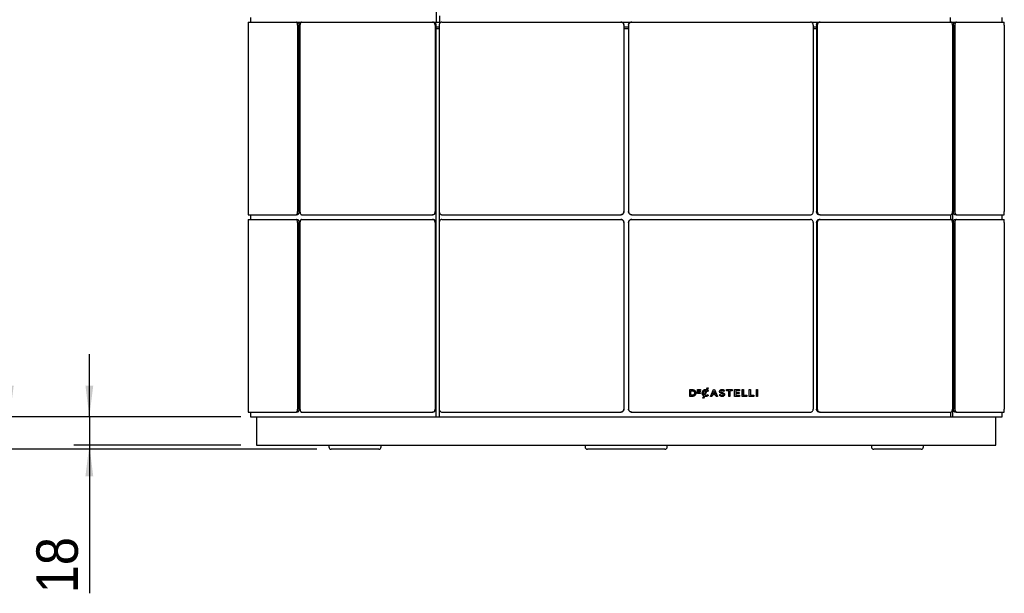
# Model space of a CAD drawing. Header units: millimetres. Extents: x 28 to 4128, y 24 to 2894.
# Tile 3 of 32: x 398 to 1027, y 1112 to 1478. Entities that reach past the tile are written whole.
import ezdxf

# ---------------------------------------------------------------- set-up
doc = ezdxf.new("R2010")
doc.units = ezdxf.units.MM
doc.header["$LTSCALE"] = 10
doc.linetypes.add('SLD-Solido', pattern=[0])
doc.layers.add('QUOTE', color=1, linetype='SLD-Solido')
doc.styles.add('SLDTEXTSTYLE0', font='Gothic.ttf', dxfattribs={"width": 0.913})
doc.dimstyles.new('SLDDIMSTYLE0', dxfattribs={"dimtxt": 26.458333, "dimasz": 20, "dimexe": 0, "dimexo": 0.0625, "dimgap": 6.614583, "dimtad": 1, "dimdec": 1, "dimrnd": 1e-09, "dimzin": 12, "dimdsep": 46, "dimtxsty": 'SLDTEXTSTYLE0', "dimsah": 1, "dimcen": 0.09, "dimadec": 0, "dimazin": 3, "dimtfac": 1, "dimtdec": 1, "dimtmove": 0, "dimatfit": 0, "dimfxl": 0, "dimfrac": 2, "dimtolj": 1, "dimtzin": 12, "dimarcsym": 0})
doc.dimstyles.new('SLDDIMSTYLE1', dxfattribs={"dimtxt": 26.458333, "dimasz": 20, "dimexe": 0, "dimexo": 0.0625, "dimgap": 6.614583, "dimtad": 1, "dimdec": 1, "dimrnd": 1e-09, "dimzin": 12, "dimdsep": 46, "dimtxsty": 'SLDTEXTSTYLE0', "dimsah": 1, "dimcen": 0.09, "dimadec": 0, "dimazin": 3, "dimtfac": 1, "dimtdec": 1, "dimtofl": 0, "dimtmove": 0, "dimatfit": 3, "dimfxl": 0, "dimfrac": 2, "dimtolj": 1, "dimtzin": 12, "dimarcsym": 0})

# ---------------------------------------------------------------- blocks, each defined once
blk = doc.blocks.new('_D')
at = {"layer": 'QUOTE'}
for p, q in [((442.34, 1224.78), (442.34, 1264.78)), ((539.18, 1224.78), (432.34, 1224.78)), ((442.34, 1224.78), (442.34, 1206.78)), ((539.18, 1206.78), (432.34, 1206.78)), ((442.34, 1206.78), (442.34, 1112.07))]:
    blk.add_line(p, q, dxfattribs=at)
for points in [[(442.34, 1224.78), (444.84, 1244.78), (439.84, 1244.78)], [(442.34, 1206.78), (439.84, 1186.78), (444.84, 1186.78)]]:
    blk.add_solid(points, dxfattribs=at)
at = {"layer": 'QUOTE', "insert": (408.54, 1112.07), "char_height": 26.458, "attachment_point": 1, "rotation": 90, "style": 'SLDTEXTSTYLE0'}
blk.add_mtext('18', dxfattribs=at)
blk = doc.blocks.new('_D_1')
at = {"layer": 'QUOTE'}
for p, q in [((533.74, 2738.28), (276.38, 2738.28)), ((286.38, 2738.28), (286.38, 1204.08)), ((587.59, 1204.08), (276.38, 1204.08))]:
    blk.add_line(p, q, dxfattribs=at)
for points in [[(286.38, 2738.28), (283.88, 2718.28), (288.88, 2718.28)], [(286.38, 1204.08), (288.88, 1224.08), (283.88, 1224.08)]]:
    blk.add_solid(points, dxfattribs=at)
at = {"layer": 'QUOTE', "insert": (252.58, 1970.93), "char_height": 26.458, "attachment_point": 1, "rotation": 90, "style": 'SLDTEXTSTYLE0'}
blk.add_mtext('1534,2', dxfattribs=at)
blk = doc.blocks.new('_D_2')
at = {"layer": 'QUOTE'}
for p, q in [((533.74, 2738.28), (381.53, 2738.28)), ((391.53, 1224.78), (391.53, 2738.28)), ((539.18, 1224.78), (381.53, 1224.78))]:
    blk.add_line(p, q, dxfattribs=at)
for points in [[(391.53, 2738.28), (389.03, 2718.28), (394.03, 2718.28)], [(391.53, 1224.78), (394.03, 1244.78), (389.03, 1244.78)]]:
    blk.add_solid(points, dxfattribs=at)
at = {"layer": 'QUOTE', "insert": (357.73, 1927.79), "char_height": 26.458, "attachment_point": 1, "rotation": 90, "style": 'SLDTEXTSTYLE0'}
blk.add_mtext('1513,5', dxfattribs=at)

msp = doc.modelspace()

# ---------------------------------------------------------------- linework, layer by layer
for p, q in [((663.9, 1724.78), (663.9, 1476.78)), ((545.18, 1479.92), (545.18, 1476.92)), ((666.04, 1480.92), (666.04, 1476.78)), ((992.1, 1479.92), (992.1, 1476.92)), ((1025.18, 1476.92), (1025.18, 1479.92)), ((543.75, 1474.92), (543.75, 1355.85)), ((543.77, 1476.92), (574.36, 1476.92)), ((574.36, 1476.92), (575.23, 1476.92)), ((575.34, 1474.92), (575.34, 1355.85)), ((575.42, 1476.78), (577.37, 1476.78)), ((576.21, 1474.92), (576.21, 1355.85)), ((576.21, 1473.78), (576.85, 1473.78)), ((576.85, 1474.92), (576.85, 1355.85)), ((577.87, 1476.92), (661.44, 1476.92)), ((661.44, 1476.92), (661.95, 1476.92)), ((662.54, 1476.78), (663.9, 1476.78)), ((663.16, 1474.92), (663.16, 1355.85)), ((663.67, 1474.92), (663.67, 1355.85)), ((663.67, 1473.78), (665.77, 1473.78)), ((663.67, 1472.78), (665.64, 1472.78)), ((663.9, 1476.78), (666.04, 1476.78)), ((665.64, 1472.78), (665.64, 1224.78)), ((665.77, 1474.92), (665.77, 1355.85)), ((666.04, 1476.78), (666.88, 1476.78)), ((667.51, 1476.92), (781.68, 1476.92)), ((781.68, 1476.92), (781.68, 1476.92)), ((782.38, 1476.78), (788.03, 1476.78)), ((783.68, 1474.92), (783.68, 1355.85)), ((783.68, 1474.92), (783.68, 1355.85)), ((783.68, 1473.78), (786.68, 1473.78)), ((783.68, 1472.78), (786.68, 1472.78)), ((786.68, 1474.92), (786.68, 1355.85)), ((786.69, 1474.92), (786.69, 1355.85)), ((788.68, 1476.92), (788.69, 1476.92)), ((788.69, 1476.92), (902.85, 1476.92)), ((903.5, 1476.78), (907.91, 1476.78)), ((904.6, 1474.92), (904.6, 1355.85)), ((904.6, 1473.78), (906.7, 1473.78)), ((904.6, 1472.78), (906.7, 1472.78)), ((906.7, 1474.92), (906.7, 1355.85)), ((907.2, 1474.92), (907.2, 1355.85)), ((908.42, 1476.92), (908.93, 1476.92)), ((908.93, 1476.92), (992.5, 1476.92)), ((992.88, 1476.78), (994.95, 1476.78)), ((993.47, 1473.78), (994.16, 1473.78)), ((993.52, 1474.92), (993.52, 1355.85)), ((994.16, 1474.92), (994.16, 1355.85)), ((995.02, 1474.92), (995.02, 1355.85)), ((995.14, 1476.92), (996.01, 1476.92)), ((996.01, 1476.92), (1026.6, 1476.92)), ((1026.62, 1474.92), (1026.62, 1355.85)), ((543.77, 1353.85), (574.36, 1353.85)), ((545.18, 1353.85), (545.18, 1350.85)), ((575.23, 1353.85), (574.36, 1353.85)), ((577.87, 1353.85), (661.44, 1353.85)), ((661.95, 1353.85), (661.44, 1353.85)), ((663.51, 1355.07), (663.51, 1349.61)), ((667.51, 1353.85), (781.68, 1353.85)), ((781.68, 1353.85), (781.68, 1353.85)), ((788.69, 1353.85), (788.68, 1353.85)), ((788.69, 1353.85), (902.85, 1353.85)), ((908.93, 1353.85), (908.42, 1353.85)), ((908.93, 1353.85), (992.5, 1353.85)), ((992.24, 1353.85), (992.24, 1350.85)), ((993.47, 1355.31), (993.47, 1349.4)), ((996.01, 1353.85), (995.14, 1353.85)), ((996.01, 1353.85), (1026.6, 1353.85)), ((1025.18, 1350.85), (1025.18, 1353.85)), ((543.75, 1348.85), (543.75, 1229.78)), ((543.77, 1350.85), (574.36, 1350.85)), ((574.36, 1350.85), (575.23, 1350.85)), ((575.34, 1348.85), (575.34, 1229.78)), ((576.21, 1348.85), (576.21, 1229.78)), ((576.85, 1348.85), (576.85, 1229.78)), ((577.87, 1350.85), (661.44, 1350.85)), ((661.44, 1350.85), (661.95, 1350.85)), ((663.16, 1348.85), (663.16, 1229.78)), ((663.67, 1348.85), (663.67, 1229.78)), ((665.77, 1348.85), (665.77, 1229.78)), ((667.51, 1350.85), (781.68, 1350.85)), ((781.68, 1350.85), (781.68, 1350.85)), ((783.68, 1348.85), (783.68, 1229.78)), ((783.68, 1348.85), (783.68, 1229.78)), ((786.68, 1348.85), (786.68, 1229.78)), ((786.69, 1348.85), (786.69, 1229.78)), ((788.68, 1350.85), (788.69, 1350.85)), ((788.69, 1350.85), (902.85, 1350.85)), ((904.6, 1348.85), (904.6, 1229.78)), ((906.7, 1348.85), (906.7, 1229.78)), ((907.2, 1348.85), (907.2, 1229.78)), ((908.42, 1350.85), (908.93, 1350.85)), ((908.93, 1350.85), (992.5, 1350.85)), ((993.52, 1348.85), (993.52, 1229.78)), ((994.16, 1348.85), (994.16, 1229.78)), ((995.02, 1348.85), (995.02, 1229.78)), ((995.14, 1350.85), (996.01, 1350.85)), ((996.01, 1350.85), (1026.6, 1350.85)), ((1026.62, 1348.85), (1026.62, 1229.78)), ((825.71, 1242.18), (827.33, 1242.18)), ((825.74, 1242.18), (827.36, 1242.18)), ((825.74, 1237.79), (825.74, 1242.18)), ((826.5, 1238.53), (826.5, 1241.44)), ((826.5, 1241.44), (826.54, 1241.44)), ((826.54, 1238.53), (826.54, 1241.44)), ((826.54, 1241.44), (827.36, 1241.44)), ((827.33, 1242.18), (827.36, 1242.18)), ((828.83, 1239.98), (828.83, 1239.97)), ((829.62, 1240), (829.62, 1239.98)), ((829.62, 1240), (829.66, 1240)), ((829.62, 1239.98), (829.66, 1239.98)), ((829.66, 1240), (829.66, 1239.98)), ((830.67, 1242.15), (832.48, 1242.15)), ((830.71, 1242.15), (832.52, 1242.15)), ((830.71, 1239.71), (830.71, 1242.15)), ((832.53, 1239.71), (830.71, 1239.71)), ((831.2, 1241.67), (831.2, 1241.18)), ((831.2, 1241.67), (831.24, 1241.67)), ((831.2, 1241.18), (831.24, 1241.18)), ((831.2, 1240.7), (831.2, 1240.19)), ((831.2, 1240.7), (831.24, 1240.7)), ((831.2, 1240.19), (832.49, 1240.19)), ((831.2, 1240.19), (831.24, 1240.19)), ((831.24, 1241.67), (831.24, 1241.18)), ((832.52, 1241.67), (831.24, 1241.67)), ((831.24, 1241.18), (832.36, 1241.18)), ((831.24, 1240.7), (831.24, 1240.19)), ((832.36, 1240.7), (831.24, 1240.7)), ((831.24, 1240.19), (832.53, 1240.19)), ((832.32, 1241.18), (832.32, 1240.7)), ((832.36, 1241.18), (832.36, 1240.7)), ((832.48, 1242.15), (832.52, 1242.15)), ((832.48, 1242.15), (832.48, 1241.67)), ((832.49, 1240.19), (832.49, 1239.71)), ((832.49, 1240.19), (832.53, 1240.19)), ((832.52, 1242.15), (832.52, 1241.67)), ((832.53, 1240.19), (832.53, 1239.71)), ((833.74, 1239.97), (833.74, 1239.98)), ((834.52, 1239.98), (834.52, 1240)), ((834.52, 1240), (834.56, 1240)), ((834.52, 1239.98), (834.56, 1239.98)), ((834.56, 1239.98), (834.56, 1240)), ((834.94, 1238.87), (834.98, 1238.87)), ((836.15, 1241.49), (834.98, 1238.87)), ((836.62, 1241.32), (835.4, 1238.56)), ((836.67, 1241.32), (835.44, 1238.56)), ((835.94, 1241.51), (835.9, 1241.51)), ((835.92, 1242.21), (836.42, 1242.21)), ((836.11, 1241.49), (836.15, 1241.49)), ((836.42, 1242.21), (836.47, 1242.21)), ((836.47, 1242.21), (836.98, 1243.37)), ((836.62, 1241.32), (836.67, 1241.32)), ((837.12, 1240.97), (836.67, 1241.32)), ((837.53, 1243.37), (836.94, 1242.04)), ((836.94, 1242.04), (837.59, 1241.57)), ((836.94, 1242.04), (836.99, 1242.04)), ((836.98, 1243.37), (837.58, 1243.37)), ((837.58, 1243.37), (836.99, 1242.04)), ((836.99, 1242.04), (837.63, 1241.57)), ((837.6, 1241.56), (837.1, 1240.96)), ((837.14, 1240.96), (837.12, 1240.97)), ((837.13, 1239.03), (837.63, 1238.5)), ((837.65, 1241.56), (837.14, 1240.96)), ((837.15, 1239.02), (837.17, 1239.03)), ((837.17, 1239.03), (837.68, 1238.5)), ((837.59, 1241.57), (837.6, 1241.56)), ((837.6, 1241.56), (837.65, 1241.56)), ((837.63, 1241.57), (837.65, 1241.56)), ((838.94, 1237.78), (840.83, 1242.21)), ((840.14, 1238.84), (839.71, 1237.78)), ((840.19, 1238.84), (839.75, 1237.78)), ((840.14, 1238.84), (840.19, 1238.84)), ((842.16, 1238.84), (840.19, 1238.84)), ((840.43, 1239.56), (841.13, 1241.22)), ((841.83, 1239.56), (840.43, 1239.56)), ((840.43, 1239.56), (840.48, 1239.56)), ((840.48, 1239.56), (841.17, 1241.22)), ((841.87, 1239.56), (840.48, 1239.56)), ((840.83, 1242.21), (841.54, 1242.21)), ((841.13, 1241.22), (841.17, 1241.22)), ((841.17, 1241.22), (841.87, 1239.56)), ((841.5, 1242.21), (841.5, 1242.2)), ((841.5, 1242.2), (843.37, 1237.78)), ((841.54, 1242.21), (841.55, 1242.2)), ((841.55, 1242.2), (843.42, 1237.78)), ((841.83, 1239.56), (841.87, 1239.56)), ((842.59, 1237.78), (842.16, 1238.84)), ((844.64, 1238.44), (845.11, 1239.02)), ((844.82, 1240.95), (844.82, 1240.96)), ((845.06, 1239.02), (845.08, 1239)), ((845.08, 1239), (845.13, 1239)), ((845.11, 1239.02), (845.13, 1239)), ((845.55, 1241.03), (845.55, 1241.01)), ((845.55, 1241.03), (845.6, 1241.03)), ((845.55, 1241.01), (845.6, 1241.01)), ((845.6, 1241.03), (845.6, 1241.01)), ((846.31, 1241.52), (846.26, 1241.52)), ((847.17, 1238.97), (847.17, 1238.98)), ((847.78, 1241.68), (847.36, 1241.06)), ((847.41, 1241.06), (847.39, 1241.08)), ((847.83, 1241.68), (847.41, 1241.06)), ((847.76, 1241.69), (847.82, 1241.69)), ((847.76, 1241.69), (847.78, 1241.68)), ((847.78, 1241.68), (847.83, 1241.68)), ((847.82, 1241.69), (847.83, 1241.68)), ((847.9, 1239.06), (847.9, 1239.04)), ((847.9, 1239.06), (847.95, 1239.06)), ((847.9, 1239.04), (847.95, 1239.04)), ((847.95, 1239.06), (847.95, 1239.04)), ((849.23, 1242.18), (852.67, 1242.18)), ((849.29, 1241.43), (849.29, 1242.18)), ((849.29, 1242.18), (852.73, 1242.18)), ((850.62, 1241.43), (849.29, 1241.43)), ((850.62, 1237.78), (850.62, 1241.43)), ((851.35, 1241.43), (851.35, 1237.78)), ((851.35, 1241.43), (851.4, 1241.43)), ((851.4, 1241.43), (851.4, 1237.78)), ((852.73, 1241.43), (851.4, 1241.43)), ((852.67, 1242.18), (852.73, 1242.18)), ((852.67, 1242.18), (852.67, 1241.43)), ((852.73, 1242.18), (852.73, 1241.43)), ((854.3, 1242.18), (857.42, 1242.18)), ((854.35, 1242.18), (857.48, 1242.18)), ((854.35, 1237.78), (854.35, 1242.18)), ((855.07, 1241.45), (855.07, 1240.37)), ((855.07, 1241.45), (855.13, 1241.45)), ((855.07, 1240.37), (857.16, 1240.37)), ((855.07, 1240.37), (855.13, 1240.37)), ((855.07, 1239.64), (855.07, 1238.51)), ((855.07, 1239.64), (855.13, 1239.64)), ((855.13, 1241.45), (855.13, 1240.37)), ((857.48, 1241.45), (855.13, 1241.45)), ((855.13, 1240.37), (857.21, 1240.37)), ((855.13, 1239.64), (855.13, 1238.51)), ((857.21, 1239.64), (855.13, 1239.64)), ((857.16, 1240.37), (857.16, 1239.64)), ((857.16, 1240.37), (857.21, 1240.37)), ((857.21, 1240.37), (857.21, 1239.64)), ((857.42, 1242.18), (857.48, 1242.18)), ((857.42, 1242.18), (857.42, 1241.45)), ((857.48, 1242.18), (857.48, 1241.45)), ((859.22, 1242.18), (859.99, 1242.18)), ((859.22, 1237.78), (859.22, 1242.18)), ((859.93, 1242.18), (859.93, 1238.52)), ((859.99, 1242.18), (859.99, 1238.52)), ((863.76, 1242.18), (864.52, 1242.18)), ((863.76, 1237.78), (863.76, 1242.18)), ((864.46, 1242.18), (864.46, 1238.52)), ((864.52, 1242.18), (864.52, 1238.52)), ((868.3, 1242.18), (869.06, 1242.18)), ((868.3, 1237.78), (868.3, 1242.18)), ((868.99, 1242.18), (868.99, 1237.78)), ((869.06, 1242.18), (869.06, 1237.78)), ((827.36, 1237.79), (825.74, 1237.79)), ((826.5, 1238.53), (826.54, 1238.53)), ((827.36, 1238.53), (826.54, 1238.53)), ((827.33, 1237.79), (827.36, 1237.79)), ((834, 1236.67), (834.64, 1238.12)), ((834.6, 1236.67), (834, 1236.67)), ((835.08, 1237.86), (834.56, 1236.67)), ((835.13, 1237.86), (834.6, 1236.67)), ((835.08, 1237.86), (835.13, 1237.86)), ((835.4, 1238.56), (835.44, 1238.56)), ((835.94, 1238.45), (835.98, 1238.45)), ((837.63, 1238.5), (837.62, 1238.49)), ((837.62, 1238.49), (837.66, 1238.49)), ((837.63, 1238.5), (837.68, 1238.5)), ((837.68, 1238.5), (837.66, 1238.49)), ((839.75, 1237.78), (838.94, 1237.78)), ((843.42, 1237.78), (842.59, 1237.78)), ((844.65, 1238.42), (844.64, 1238.44)), ((846.34, 1238.44), (846.39, 1238.44)), ((851.4, 1237.78), (850.62, 1237.78)), ((857.51, 1237.78), (854.35, 1237.78)), ((855.07, 1238.51), (857.45, 1238.51)), ((855.07, 1238.51), (855.13, 1238.51)), ((855.13, 1238.51), (857.51, 1238.51)), ((857.45, 1238.51), (857.45, 1237.78)), ((857.45, 1238.51), (857.51, 1238.51)), ((857.51, 1238.51), (857.51, 1237.78)), ((862.16, 1237.78), (859.22, 1237.78)), ((859.93, 1238.52), (862.1, 1238.52)), ((859.93, 1238.52), (859.99, 1238.52)), ((859.99, 1238.52), (862.16, 1238.52)), ((862.1, 1238.52), (862.1, 1237.78)), ((862.1, 1238.52), (862.16, 1238.52)), ((862.16, 1238.52), (862.16, 1237.78)), ((866.68, 1237.78), (863.76, 1237.78)), ((864.46, 1238.52), (866.61, 1238.52)), ((864.46, 1238.52), (864.52, 1238.52)), ((864.52, 1238.52), (866.68, 1238.52)), ((866.61, 1238.52), (866.61, 1237.78)), ((866.61, 1238.52), (866.68, 1238.52)), ((866.68, 1238.52), (866.68, 1237.78)), ((869.06, 1237.78), (868.3, 1237.78)), ((543.77, 1227.78), (574.36, 1227.78)), ((545.18, 1227.78), (545.18, 1224.78)), ((575.23, 1227.78), (574.36, 1227.78)), ((577.87, 1227.78), (661.44, 1227.78)), ((661.95, 1227.78), (661.44, 1227.78)), ((663.51, 1229), (663.51, 1224.78)), ((667.51, 1227.78), (781.68, 1227.78)), ((781.68, 1227.78), (781.68, 1227.78)), ((788.69, 1227.78), (788.68, 1227.78)), ((788.69, 1227.78), (902.85, 1227.78)), ((908.93, 1227.78), (908.42, 1227.78)), ((908.93, 1227.78), (992.5, 1227.78)), ((992.24, 1227.78), (992.24, 1224.78)), ((993.47, 1229.24), (993.47, 1224.78)), ((996.01, 1227.78), (995.14, 1227.78)), ((996.01, 1227.78), (1026.6, 1227.78)), ((1025.18, 1224.78), (1025.18, 1227.78)), ((545.18, 1224.78), (663.51, 1224.78)), ((549.18, 1224.78), (549.18, 1206.78)), ((663.51, 1224.78), (664.18, 1224.78)), ((664.18, 1224.78), (665.64, 1224.78)), ((665.64, 1224.78), (992.24, 1224.78)), ((992.24, 1224.78), (993.47, 1224.78)), ((993.47, 1224.78), (1025.18, 1224.78)), ((1021.18, 1206.78), (1021.18, 1224.78)), ((549.18, 1206.78), (785.18, 1206.78)), ((595.35, 1206.78), (595.35, 1205.58)), ((597.59, 1204.08), (596.85, 1204.08)), ((616.84, 1204.08), (597.59, 1204.08)), ((627.1, 1204.08), (616.84, 1204.08)), ((628.6, 1205.58), (628.6, 1206.78)), ((758.93, 1206.78), (758.93, 1205.58)), ((765.93, 1204.08), (760.43, 1204.08)), ((804.43, 1204.08), (765.93, 1204.08)), ((785.18, 1206.78), (1021.18, 1206.78)), ((809.93, 1204.08), (804.43, 1204.08)), ((811.43, 1205.58), (811.43, 1206.78)), ((941.76, 1206.78), (941.76, 1205.58)), ((953.53, 1204.08), (943.26, 1204.08)), ((972.78, 1204.08), (953.53, 1204.08)), ((973.51, 1204.08), (972.78, 1204.08)), ((975.01, 1205.58), (975.01, 1206.78))]:
    msp.add_line(p, q)
for centre, start, end in [((596.85, 1205.58), 180, 270), ((627.1, 1205.58), 270, 0), ((760.43, 1205.58), 180, 270), ((809.93, 1205.58), 270, 0), ((943.26, 1205.58), 180, 270), ((973.51, 1205.58), 270, 0)]:
    msp.add_arc(centre, 1.5, start, end)
for points, knots in [([(543.77, 1476.92), (543.77, 1476.9), (543.76, 1476.85), (543.75, 1476.51), (543.75, 1476), (543.75, 1475.44), (543.75, 1475.07), (543.75, 1474.92)], [0, 0, 0, 0, 0.214692, 0.429384, 0.644072, 0.858762, 1, 1, 1, 1]), ([(575.34, 1474.92), (575.33, 1475.14), (575.31, 1475.59), (575.14, 1476.19), (574.89, 1476.65), (574.61, 1476.89), (574.43, 1476.91), (574.36, 1476.92)], [0, 0, 0, 0, 0.214692, 0.429385, 0.644076, 0.858765, 1, 1, 1, 1]), ([(575.23, 1476.92), (575.34, 1476.9), (575.56, 1476.85), (575.85, 1476.51), (576.08, 1476), (576.19, 1475.44), (576.21, 1475.07), (576.21, 1474.92)], [0, 0, 0, 0, 0.214692, 0.429384, 0.644072, 0.858762, 1, 1, 1, 1]), ([(577.87, 1476.92), (577.75, 1476.9), (577.52, 1476.85), (577.22, 1476.51), (576.99, 1476), (576.87, 1475.44), (576.85, 1475.07), (576.85, 1474.92)], [0, 0, 0, 0, 0.2146918, 0.4293838, 0.644072, 0.8587618, 1, 1, 1, 1]), ([(663.16, 1474.92), (663.14, 1475.14), (663.1, 1475.59), (662.81, 1476.19), (662.37, 1476.65), (661.89, 1476.89), (661.57, 1476.91), (661.44, 1476.92)], [0, 0, 0, 0, 0.214692, 0.429385, 0.644076, 0.858765, 1, 1, 1, 1]), ([(661.95, 1476.92), (662.14, 1476.9), (662.52, 1476.85), (663.04, 1476.51), (663.43, 1476), (663.64, 1475.44), (663.66, 1475.07), (663.67, 1474.92)], [0, 0, 0, 0, 0.2146918, 0.4293838, 0.6440719, 0.8587617, 1, 1, 1, 1]), ([(667.51, 1476.92), (667.32, 1476.9), (666.92, 1476.85), (666.4, 1476.51), (666.01, 1476), (665.8, 1475.44), (665.78, 1475.07), (665.77, 1474.92)], [0, 0, 0, 0, 0.214692, 0.429384, 0.644072, 0.858762, 1, 1, 1, 1]), ([(783.68, 1474.92), (783.65, 1475.14), (783.61, 1475.59), (783.27, 1476.19), (782.76, 1476.65), (782.2, 1476.89), (781.82, 1476.91), (781.68, 1476.92)], [0, 0, 0, 0, 0.2146923, 0.4293845, 0.6440762, 0.8587652, 1, 1, 1, 1]), ([(781.68, 1476.92), (781.91, 1476.9), (782.36, 1476.85), (782.96, 1476.51), (783.41, 1476), (783.65, 1475.44), (783.67, 1475.07), (783.68, 1474.92)], [0, 0, 0, 0, 0.2146918, 0.4293838, 0.6440719, 0.8587617, 1, 1, 1, 1]), ([(786.68, 1474.92), (786.71, 1475.14), (786.75, 1475.59), (787.09, 1476.19), (787.6, 1476.65), (788.16, 1476.89), (788.54, 1476.91), (788.68, 1476.92)], [0, 0, 0, 0, 0.2146922, 0.4293845, 0.6440761, 0.8587651, 1, 1, 1, 1]), ([(788.69, 1476.92), (788.46, 1476.9), (788.01, 1476.85), (787.42, 1476.51), (786.96, 1476), (786.72, 1475.44), (786.7, 1475.07), (786.69, 1474.92)], [0, 0, 0, 0, 0.214692, 0.429384, 0.644072, 0.858762, 1, 1, 1, 1]), ([(904.6, 1474.92), (904.58, 1475.14), (904.54, 1475.59), (904.24, 1476.19), (903.8, 1476.65), (903.31, 1476.89), (902.98, 1476.91), (902.85, 1476.92)], [0, 0, 0, 0, 0.214692, 0.429385, 0.644076, 0.858765, 1, 1, 1, 1]), ([(906.7, 1474.92), (906.72, 1475.14), (906.76, 1475.59), (907.05, 1476.19), (907.49, 1476.65), (907.98, 1476.89), (908.29, 1476.91), (908.42, 1476.92)], [0, 0, 0, 0, 0.214692, 0.429385, 0.644076, 0.858765, 1, 1, 1, 1]), ([(908.93, 1476.92), (908.73, 1476.9), (908.35, 1476.85), (907.83, 1476.51), (907.44, 1476), (907.23, 1475.44), (907.21, 1475.07), (907.2, 1474.92)], [0, 0, 0, 0, 0.214692, 0.429384, 0.644072, 0.858762, 1, 1, 1, 1]), ([(993.52, 1474.92), (993.51, 1475.14), (993.48, 1475.59), (993.31, 1476.19), (993.05, 1476.65), (992.77, 1476.89), (992.58, 1476.91), (992.5, 1476.92)], [0, 0, 0, 0, 0.214692, 0.429385, 0.644076, 0.858765, 1, 1, 1, 1]), ([(994.16, 1474.92), (994.17, 1475.14), (994.19, 1475.59), (994.36, 1476.19), (994.61, 1476.65), (994.88, 1476.89), (995.07, 1476.91), (995.14, 1476.92)], [0, 0, 0, 0, 0.2146922, 0.4293845, 0.6440761, 0.8587651, 1, 1, 1, 1]), ([(996.01, 1476.92), (995.9, 1476.9), (995.68, 1476.85), (995.38, 1476.51), (995.16, 1476), (995.04, 1475.44), (995.03, 1475.07), (995.02, 1474.92)], [0, 0, 0, 0, 0.214692, 0.429384, 0.644072, 0.858762, 1, 1, 1, 1]), ([(1026.62, 1474.92), (1026.62, 1475.14), (1026.62, 1475.59), (1026.61, 1476.19), (1026.61, 1476.65), (1026.6, 1476.89), (1026.6, 1476.91), (1026.6, 1476.92)], [0, 0, 0, 0, 0.2146923, 0.4293845, 0.6440762, 0.8587652, 1, 1, 1, 1]), ([(543.75, 1355.85), (543.75, 1355.63), (543.75, 1355.18), (543.75, 1354.58), (543.76, 1354.13), (543.76, 1353.89), (543.77, 1353.86), (543.77, 1353.85)], [0, 0, 0, 0, 0.214692, 0.429385, 0.644076, 0.858765, 1, 1, 1, 1]), ([(574.36, 1353.85), (574.47, 1353.88), (574.69, 1353.92), (574.98, 1354.27), (575.21, 1354.77), (575.32, 1355.34), (575.34, 1355.71), (575.34, 1355.85)], [0, 0, 0, 0, 0.214692, 0.429384, 0.644072, 0.858762, 1, 1, 1, 1]), ([(576.21, 1355.85), (576.2, 1355.63), (576.18, 1355.18), (576.01, 1354.58), (575.76, 1354.13), (575.48, 1353.89), (575.3, 1353.86), (575.23, 1353.85)], [0, 0, 0, 0, 0.214692, 0.429385, 0.644076, 0.858765, 1, 1, 1, 1]), ([(576.85, 1355.85), (576.86, 1355.63), (576.88, 1355.18), (577.06, 1354.58), (577.31, 1354.13), (577.6, 1353.89), (577.79, 1353.86), (577.87, 1353.85)], [0, 0, 0, 0, 0.214692, 0.429385, 0.644076, 0.858765, 1, 1, 1, 1]), ([(661.44, 1353.85), (661.63, 1353.88), (662.02, 1353.92), (662.54, 1354.27), (662.93, 1354.77), (663.13, 1355.34), (663.15, 1355.71), (663.16, 1355.85)], [0, 0, 0, 0, 0.214692, 0.429384, 0.644072, 0.858762, 1, 1, 1, 1]), ([(663.67, 1355.85), (663.65, 1355.63), (663.61, 1355.18), (663.31, 1354.58), (662.87, 1354.13), (662.39, 1353.89), (662.07, 1353.86), (661.95, 1353.85)], [0, 0, 0, 0, 0.214692, 0.429385, 0.644076, 0.858765, 1, 1, 1, 1]), ([(665.77, 1355.85), (665.79, 1355.63), (665.83, 1355.18), (666.13, 1354.58), (666.57, 1354.13), (667.06, 1353.89), (667.38, 1353.86), (667.51, 1353.85)], [0, 0, 0, 0, 0.214692, 0.429385, 0.644076, 0.858765, 1, 1, 1, 1]), ([(781.68, 1353.85), (781.9, 1353.88), (782.35, 1353.92), (782.95, 1354.27), (783.4, 1354.77), (783.64, 1355.34), (783.67, 1355.71), (783.68, 1355.85)], [0, 0, 0, 0, 0.214692, 0.429384, 0.644072, 0.858762, 1, 1, 1, 1]), ([(783.68, 1355.85), (783.66, 1355.63), (783.62, 1355.18), (783.27, 1354.58), (782.76, 1354.13), (782.2, 1353.89), (781.83, 1353.86), (781.68, 1353.85)], [0, 0, 0, 0, 0.214692, 0.429385, 0.644076, 0.858765, 1, 1, 1, 1]), ([(788.68, 1353.85), (788.46, 1353.88), (788.01, 1353.92), (787.41, 1354.27), (786.96, 1354.77), (786.72, 1355.34), (786.69, 1355.71), (786.68, 1355.85)], [0, 0, 0, 0, 0.214692, 0.429384, 0.644072, 0.858762, 1, 1, 1, 1]), ([(786.69, 1355.85), (786.71, 1355.63), (786.76, 1355.18), (787.1, 1354.58), (787.61, 1354.13), (788.17, 1353.89), (788.54, 1353.86), (788.69, 1353.85)], [0, 0, 0, 0, 0.2146923, 0.4293845, 0.6440762, 0.8587652, 1, 1, 1, 1]), ([(902.85, 1353.85), (903.05, 1353.88), (903.44, 1353.92), (903.96, 1354.27), (904.36, 1354.77), (904.57, 1355.34), (904.59, 1355.71), (904.6, 1355.85)], [0, 0, 0, 0, 0.2146918, 0.4293838, 0.644072, 0.8587618, 1, 1, 1, 1]), ([(908.42, 1353.85), (908.23, 1353.88), (907.84, 1353.92), (907.33, 1354.27), (906.94, 1354.77), (906.73, 1355.34), (906.71, 1355.71), (906.7, 1355.85)], [0, 0, 0, 0, 0.214692, 0.429384, 0.644072, 0.858762, 1, 1, 1, 1]), ([(907.2, 1355.85), (907.22, 1355.63), (907.26, 1355.18), (907.56, 1354.58), (908, 1354.13), (908.48, 1353.89), (908.8, 1353.86), (908.93, 1353.85)], [0, 0, 0, 0, 0.214692, 0.429385, 0.644076, 0.858765, 1, 1, 1, 1]), ([(992.5, 1353.85), (992.62, 1353.88), (992.85, 1353.92), (993.15, 1354.27), (993.38, 1354.77), (993.5, 1355.34), (993.51, 1355.71), (993.52, 1355.85)], [0, 0, 0, 0, 0.214692, 0.429384, 0.644072, 0.858762, 1, 1, 1, 1]), ([(995.14, 1353.85), (995.03, 1353.88), (994.81, 1353.92), (994.51, 1354.27), (994.29, 1354.77), (994.17, 1355.34), (994.16, 1355.71), (994.16, 1355.85)], [0, 0, 0, 0, 0.2146918, 0.4293838, 0.6440719, 0.8587617, 1, 1, 1, 1]), ([(995.02, 1355.85), (995.04, 1355.63), (995.06, 1355.18), (995.23, 1354.58), (995.48, 1354.13), (995.75, 1353.89), (995.93, 1353.86), (996.01, 1353.85)], [0, 0, 0, 0, 0.2146923, 0.4293845, 0.6440762, 0.8587652, 1, 1, 1, 1]), ([(1026.6, 1353.85), (1026.6, 1353.88), (1026.61, 1353.92), (1026.61, 1354.27), (1026.62, 1354.77), (1026.62, 1355.34), (1026.62, 1355.71), (1026.62, 1355.85)], [0, 0, 0, 0, 0.214692, 0.429384, 0.644072, 0.858762, 1, 1, 1, 1]), ([(543.77, 1350.85), (543.77, 1350.83), (543.76, 1350.78), (543.75, 1350.44), (543.75, 1349.93), (543.75, 1349.37), (543.75, 1349), (543.75, 1348.85)], [0, 0, 0, 0, 0.214692, 0.429384, 0.644072, 0.858762, 1, 1, 1, 1]), ([(575.34, 1348.85), (575.33, 1349.07), (575.31, 1349.52), (575.14, 1350.12), (574.89, 1350.58), (574.61, 1350.82), (574.43, 1350.84), (574.36, 1350.85)], [0, 0, 0, 0, 0.214692, 0.429385, 0.644076, 0.858765, 1, 1, 1, 1]), ([(575.23, 1350.85), (575.34, 1350.83), (575.56, 1350.78), (575.85, 1350.44), (576.08, 1349.93), (576.19, 1349.37), (576.21, 1349), (576.21, 1348.85)], [0, 0, 0, 0, 0.214692, 0.429384, 0.644072, 0.858762, 1, 1, 1, 1]), ([(577.87, 1350.85), (577.75, 1350.83), (577.52, 1350.78), (577.22, 1350.44), (576.99, 1349.93), (576.87, 1349.37), (576.85, 1349), (576.85, 1348.85)], [0, 0, 0, 0, 0.2146918, 0.4293838, 0.644072, 0.8587618, 1, 1, 1, 1]), ([(663.16, 1348.85), (663.14, 1349.07), (663.1, 1349.52), (662.81, 1350.12), (662.37, 1350.58), (661.89, 1350.82), (661.57, 1350.84), (661.44, 1350.85)], [0, 0, 0, 0, 0.214692, 0.429385, 0.644076, 0.858765, 1, 1, 1, 1]), ([(661.95, 1350.85), (662.14, 1350.83), (662.52, 1350.78), (663.04, 1350.44), (663.43, 1349.93), (663.64, 1349.37), (663.66, 1349), (663.67, 1348.85)], [0, 0, 0, 0, 0.2146918, 0.4293838, 0.6440719, 0.8587617, 1, 1, 1, 1]), ([(667.51, 1350.85), (667.32, 1350.83), (666.92, 1350.78), (666.4, 1350.44), (666.01, 1349.93), (665.8, 1349.37), (665.78, 1349), (665.77, 1348.85)], [0, 0, 0, 0, 0.214692, 0.429384, 0.644072, 0.858762, 1, 1, 1, 1]), ([(783.68, 1348.85), (783.65, 1349.07), (783.61, 1349.52), (783.27, 1350.12), (782.76, 1350.58), (782.2, 1350.82), (781.82, 1350.84), (781.68, 1350.85)], [0, 0, 0, 0, 0.2146923, 0.4293845, 0.6440762, 0.8587652, 1, 1, 1, 1]), ([(781.68, 1350.85), (781.91, 1350.83), (782.36, 1350.78), (782.96, 1350.44), (783.41, 1349.93), (783.65, 1349.37), (783.67, 1349), (783.68, 1348.85)], [0, 0, 0, 0, 0.2146918, 0.4293838, 0.6440719, 0.8587617, 1, 1, 1, 1]), ([(786.68, 1348.85), (786.71, 1349.08), (786.75, 1349.53), (787.09, 1350.13), (787.6, 1350.58), (788.16, 1350.82), (788.54, 1350.85), (788.68, 1350.85)], [0, 0, 0, 0, 0.214692, 0.429385, 0.644076, 0.858765, 1, 1, 1, 1]), ([(788.69, 1350.85), (788.46, 1350.83), (788.01, 1350.79), (787.42, 1350.44), (786.96, 1349.94), (786.72, 1349.37), (786.7, 1349), (786.69, 1348.85)], [0, 0, 0, 0, 0.214692, 0.429384, 0.644072, 0.858762, 1, 1, 1, 1]), ([(904.6, 1348.85), (904.58, 1349.08), (904.54, 1349.53), (904.24, 1350.13), (903.8, 1350.58), (903.31, 1350.82), (902.98, 1350.85), (902.85, 1350.85)], [0, 0, 0, 0, 0.2146923, 0.4293845, 0.6440762, 0.8587652, 1, 1, 1, 1]), ([(906.7, 1348.85), (906.72, 1349.07), (906.76, 1349.52), (907.05, 1350.12), (907.49, 1350.58), (907.98, 1350.82), (908.29, 1350.84), (908.42, 1350.85)], [0, 0, 0, 0, 0.214692, 0.429385, 0.644076, 0.858765, 1, 1, 1, 1]), ([(908.93, 1350.85), (908.73, 1350.83), (908.35, 1350.78), (907.83, 1350.44), (907.44, 1349.93), (907.23, 1349.37), (907.21, 1349), (907.2, 1348.85)], [0, 0, 0, 0, 0.214692, 0.429384, 0.644072, 0.858762, 1, 1, 1, 1]), ([(993.52, 1348.85), (993.51, 1349.07), (993.48, 1349.52), (993.31, 1350.12), (993.05, 1350.58), (992.77, 1350.82), (992.58, 1350.84), (992.5, 1350.85)], [0, 0, 0, 0, 0.214692, 0.429385, 0.644076, 0.858765, 1, 1, 1, 1]), ([(994.16, 1348.85), (994.17, 1349.07), (994.19, 1349.52), (994.36, 1350.12), (994.61, 1350.58), (994.88, 1350.82), (995.07, 1350.84), (995.14, 1350.85)], [0, 0, 0, 0, 0.2146922, 0.4293845, 0.6440761, 0.8587651, 1, 1, 1, 1]), ([(996.01, 1350.85), (995.9, 1350.83), (995.68, 1350.78), (995.38, 1350.44), (995.16, 1349.93), (995.04, 1349.37), (995.03, 1349), (995.02, 1348.85)], [0, 0, 0, 0, 0.214692, 0.429384, 0.644072, 0.858762, 1, 1, 1, 1]), ([(1026.62, 1348.85), (1026.62, 1349.07), (1026.62, 1349.52), (1026.61, 1350.12), (1026.61, 1350.58), (1026.6, 1350.82), (1026.6, 1350.84), (1026.6, 1350.85)], [0, 0, 0, 0, 0.2146923, 0.4293845, 0.6440762, 0.8587652, 1, 1, 1, 1]), ([(827.33, 1242.18), (827.62, 1242.16), (828.06, 1242.12), (828.6, 1241.87), (828.95, 1241.6), (829.25, 1241.27), (829.54, 1240.74), (829.59, 1240.29), (829.62, 1240)], [0, 0, 0, 0, 0.2489317, 0.3735176, 0.4997509, 0.6259714, 0.7498761, 1, 1, 1, 1]), ([(829.62, 1239.98), (829.59, 1239.68), (829.55, 1239.23), (829.25, 1238.71), (828.96, 1238.37), (828.6, 1238.1), (828.06, 1237.86), (827.62, 1237.81), (827.33, 1237.79)], [0, 0, 0, 0, 0.248833, 0.373813, 0.500144, 0.626474, 0.749896, 1, 1, 1, 1]), ([(827.36, 1242.18), (827.65, 1242.16), (828.09, 1242.12), (828.63, 1241.87), (828.99, 1241.6), (829.29, 1241.27), (829.57, 1240.74), (829.62, 1240.29), (829.66, 1240)], [0, 0, 0, 0, 0.249025, 0.373642, 0.499889, 0.626102, 0.749976, 1, 1, 1, 1]), ([(827.36, 1241.44), (827.55, 1241.41), (827.84, 1241.36), (828.2, 1241.22), (828.43, 1241.05), (828.61, 1240.82), (828.78, 1240.47), (828.81, 1240.18), (828.83, 1239.98)], [0, 0, 0, 0, 0.254823, 0.377525, 0.500375, 0.626157, 0.751124, 1, 1, 1, 1]), ([(829.66, 1239.98), (829.63, 1239.68), (829.58, 1239.23), (829.29, 1238.71), (828.99, 1238.37), (828.64, 1238.1), (828.1, 1237.86), (827.66, 1237.81), (827.36, 1237.79)], [0, 0, 0, 0, 0.248733, 0.373683, 0.500006, 0.626325, 0.749802, 1, 1, 1, 1]), ([(828.83, 1239.97), (828.79, 1239.78), (828.74, 1239.49), (828.59, 1239.13), (828.41, 1238.9), (828.19, 1238.73), (827.84, 1238.57), (827.55, 1238.54), (827.36, 1238.53)], [0, 0, 0, 0, 0.255078, 0.377508, 0.500196, 0.62603, 0.751193, 1, 1, 1, 1]), ([(833.74, 1239.98), (833.77, 1240.33), (833.83, 1240.84), (834.19, 1241.43), (834.55, 1241.79), (834.98, 1242.06), (835.63, 1242.28), (836.13, 1242.24), (836.47, 1242.21)], [0, 0, 0, 0, 0.249163, 0.374566, 0.500472, 0.625151, 0.751151, 1, 1, 1, 1]), ([(834.64, 1238.12), (834.51, 1238.24), (834.25, 1238.47), (833.84, 1239.07), (833.78, 1239.61), (833.74, 1239.97)], [0, 0, 0, 0, 0.253877, 0.497153, 1, 1, 1, 1]), ([(834.52, 1240), (834.54, 1240.21), (834.57, 1240.52), (834.76, 1240.9), (834.97, 1241.14), (835.21, 1241.33), (835.5, 1241.46), (835.8, 1241.52), (836, 1241.5), (836.11, 1241.49)], [0, 0, 0, 0, 0.249239, 0.374168, 0.499907, 0.625829, 0.750206, 0.875548, 1, 1, 1, 1]), ([(834.94, 1238.87), (834.82, 1239.04), (834.57, 1239.36), (834.54, 1239.78), (834.52, 1239.98)], [0, 0, 0, 0, 0.497053, 1, 1, 1, 1]), ([(834.56, 1240), (834.58, 1240.21), (834.61, 1240.52), (834.81, 1240.9), (835.01, 1241.14), (835.25, 1241.33), (835.54, 1241.46), (835.84, 1241.52), (836.05, 1241.5), (836.15, 1241.49)], [0, 0, 0, 0, 0.249139, 0.374036, 0.499765, 0.625699, 0.75011, 0.875498, 1, 1, 1, 1]), ([(834.98, 1238.87), (834.86, 1239.04), (834.61, 1239.36), (834.58, 1239.78), (834.56, 1239.98)], [0, 0, 0, 0, 0.497105, 1, 1, 1, 1]), ([(835.44, 1238.56), (835.59, 1238.51), (835.89, 1238.42), (836.37, 1238.49), (836.8, 1238.69), (837.04, 1238.91), (837.15, 1239.02)], [0, 0, 0, 0, 0.249941, 0.49997, 0.749794, 1, 1, 1, 1]), ([(847.95, 1239.04), (847.93, 1238.86), (847.9, 1238.59), (847.73, 1238.28), (847.49, 1238.01), (847.09, 1237.8), (846.57, 1237.71), (846.05, 1237.73), (845.36, 1237.89), (844.94, 1238.21), (844.65, 1238.42)], [0, 0, 0, 0, 0.124814, 0.187129, 0.250278, 0.375575, 0.501453, 0.626344, 0.7516, 1, 1, 1, 1]), ([(844.82, 1240.96), (844.83, 1241.12), (844.86, 1241.37), (845.01, 1241.66), (845.22, 1241.91), (845.57, 1242.13), (846.19, 1242.28), (847.01, 1242.22), (847.55, 1241.87), (847.82, 1241.69)], [0, 0, 0, 0, 0.125413, 0.186127, 0.251139, 0.376622, 0.50177, 0.751058, 1, 1, 1, 1]), ([(846.24, 1239.63), (845.89, 1239.71), (845.45, 1239.82), (845.05, 1240.18), (844.85, 1240.49), (844.83, 1240.76), (844.82, 1240.95)], [0, 0, 0, 0, 0.498914, 0.625931, 0.749641, 1, 1, 1, 1]), ([(845.08, 1239), (845.25, 1238.88), (845.58, 1238.65), (846.01, 1238.45), (846.26, 1238.45), (846.32, 1238.45)], [0, 0, 0, 0, 0.450658, 0.881969, 1, 1, 1, 1]), ([(845.13, 1239), (845.3, 1238.88), (845.63, 1238.64), (846.11, 1238.45), (846.51, 1238.44), (846.76, 1238.47), (846.95, 1238.56), (847.09, 1238.72), (847.14, 1238.87), (847.17, 1238.97)], [0, 0, 0, 0, 0.254401, 0.497916, 0.622448, 0.75169, 0.812748, 0.871802, 1, 1, 1, 1]), ([(847.34, 1241.08), (847.19, 1241.18), (846.9, 1241.38), (846.47, 1241.52), (846.11, 1241.53), (845.88, 1241.49), (845.73, 1241.39), (845.62, 1241.25), (845.58, 1241.12), (845.55, 1241.03)], [0, 0, 0, 0, 0.249579, 0.494587, 0.624701, 0.752957, 0.812277, 0.87147, 1, 1, 1, 1]), ([(845.55, 1241.01), (845.58, 1240.91), (845.62, 1240.74), (845.78, 1240.59), (846.07, 1240.47), (846.33, 1240.41), (846.53, 1240.35)], [0, 0, 0, 0, 0.253002, 0.372111, 0.49892, 1, 1, 1, 1]), ([(847.39, 1241.08), (847.25, 1241.18), (846.95, 1241.38), (846.52, 1241.52), (846.16, 1241.53), (845.93, 1241.49), (845.78, 1241.39), (845.67, 1241.25), (845.63, 1241.12), (845.6, 1241.03)], [0, 0, 0, 0, 0.249576, 0.49462, 0.624761, 0.75304, 0.812357, 0.871533, 1, 1, 1, 1]), ([(845.6, 1241.01), (845.63, 1240.91), (845.67, 1240.74), (845.83, 1240.59), (846.12, 1240.47), (846.38, 1240.41), (846.58, 1240.35)], [0, 0, 0, 0, 0.252892, 0.371989, 0.498814, 1, 1, 1, 1]), ([(847.17, 1238.98), (847.15, 1239.09), (847.11, 1239.25), (846.96, 1239.39), (846.68, 1239.51), (846.43, 1239.57), (846.24, 1239.63)], [0, 0, 0, 0, 0.251665, 0.371486, 0.499434, 1, 1, 1, 1]), ([(846.25, 1242.2), (846.48, 1242.2), (847.03, 1242.2), (847.5, 1241.88), (847.76, 1241.69)], [0, 0, 0, 0, 0.419692, 1, 1, 1, 1]), ([(847.9, 1239.04), (847.88, 1238.86), (847.85, 1238.59), (847.68, 1238.28), (847.44, 1238.01), (847.04, 1237.81), (846.64, 1237.71), (846.41, 1237.73), (846.36, 1237.73)], [0, 0, 0, 0, 0.231364, 0.346854, 0.46387, 0.695989, 0.929145, 1, 1, 1, 1]), ([(846.53, 1240.35), (846.86, 1240.26), (847.28, 1240.14), (847.66, 1239.79), (847.86, 1239.5), (847.88, 1239.23), (847.9, 1239.06)], [0, 0, 0, 0, 0.4992396, 0.6258576, 0.750618, 1, 1, 1, 1]), ([(846.58, 1240.35), (846.91, 1240.26), (847.33, 1240.14), (847.71, 1239.79), (847.91, 1239.5), (847.93, 1239.23), (847.95, 1239.06)], [0, 0, 0, 0, 0.499369, 0.625987, 0.750723, 1, 1, 1, 1]), ([(837.62, 1238.49), (837.45, 1238.33), (837.11, 1238), (836.45, 1237.74), (835.76, 1237.67), (835.31, 1237.79), (835.08, 1237.86)], [0, 0, 0, 0, 0.251343, 0.500092, 0.750806, 1, 1, 1, 1]), ([(837.66, 1238.49), (837.49, 1238.33), (837.15, 1238), (836.5, 1237.74), (835.8, 1237.67), (835.35, 1237.79), (835.13, 1237.86)], [0, 0, 0, 0, 0.2512897, 0.5000395, 0.7507833, 1, 1, 1, 1]), ([(835.4, 1238.56), (835.55, 1238.5), (835.74, 1238.43), (835.94, 1238.47), (835.98, 1238.47)], [0, 0, 0, 0, 0.785681, 1, 1, 1, 1]), ([(543.75, 1229.78), (543.75, 1229.56), (543.75, 1229.11), (543.75, 1228.51), (543.76, 1228.06), (543.76, 1227.82), (543.77, 1227.79), (543.77, 1227.78)], [0, 0, 0, 0, 0.214692, 0.429385, 0.644076, 0.858765, 1, 1, 1, 1]), ([(574.36, 1227.78), (574.47, 1227.81), (574.69, 1227.85), (574.98, 1228.2), (575.21, 1228.7), (575.32, 1229.27), (575.34, 1229.64), (575.34, 1229.78)], [0, 0, 0, 0, 0.214692, 0.429384, 0.644072, 0.858762, 1, 1, 1, 1]), ([(576.21, 1229.78), (576.2, 1229.56), (576.18, 1229.11), (576.01, 1228.51), (575.76, 1228.06), (575.48, 1227.82), (575.3, 1227.79), (575.23, 1227.78)], [0, 0, 0, 0, 0.214692, 0.429385, 0.644076, 0.858765, 1, 1, 1, 1]), ([(576.85, 1229.78), (576.86, 1229.56), (576.88, 1229.11), (577.06, 1228.51), (577.31, 1228.06), (577.6, 1227.82), (577.79, 1227.79), (577.87, 1227.78)], [0, 0, 0, 0, 0.214692, 0.429385, 0.644076, 0.858765, 1, 1, 1, 1]), ([(661.44, 1227.78), (661.63, 1227.81), (662.02, 1227.85), (662.54, 1228.2), (662.93, 1228.7), (663.13, 1229.27), (663.15, 1229.64), (663.16, 1229.78)], [0, 0, 0, 0, 0.214692, 0.429384, 0.644072, 0.858762, 1, 1, 1, 1]), ([(663.67, 1229.78), (663.65, 1229.56), (663.61, 1229.11), (663.31, 1228.51), (662.87, 1228.06), (662.39, 1227.82), (662.07, 1227.79), (661.95, 1227.78)], [0, 0, 0, 0, 0.214692, 0.429385, 0.644076, 0.858765, 1, 1, 1, 1]), ([(665.77, 1229.78), (665.79, 1229.56), (665.83, 1229.11), (666.13, 1228.51), (666.57, 1228.06), (667.06, 1227.82), (667.38, 1227.79), (667.51, 1227.78)], [0, 0, 0, 0, 0.214692, 0.429385, 0.644076, 0.858765, 1, 1, 1, 1]), ([(781.68, 1227.78), (781.9, 1227.81), (782.35, 1227.85), (782.95, 1228.2), (783.4, 1228.7), (783.64, 1229.27), (783.67, 1229.64), (783.68, 1229.78)], [0, 0, 0, 0, 0.214692, 0.429384, 0.644072, 0.858762, 1, 1, 1, 1]), ([(783.68, 1229.78), (783.66, 1229.56), (783.62, 1229.11), (783.27, 1228.51), (782.76, 1228.06), (782.2, 1227.82), (781.83, 1227.79), (781.68, 1227.78)], [0, 0, 0, 0, 0.214692, 0.429385, 0.644076, 0.858765, 1, 1, 1, 1]), ([(788.68, 1227.78), (788.46, 1227.81), (788.01, 1227.85), (787.41, 1228.2), (786.96, 1228.7), (786.72, 1229.27), (786.69, 1229.64), (786.68, 1229.78)], [0, 0, 0, 0, 0.214692, 0.429384, 0.644072, 0.858762, 1, 1, 1, 1]), ([(786.69, 1229.78), (786.71, 1229.56), (786.76, 1229.11), (787.1, 1228.51), (787.61, 1228.06), (788.17, 1227.82), (788.54, 1227.79), (788.69, 1227.78)], [0, 0, 0, 0, 0.214692, 0.429385, 0.644076, 0.858765, 1, 1, 1, 1]), ([(902.85, 1227.78), (903.05, 1227.81), (903.44, 1227.85), (903.96, 1228.2), (904.36, 1228.7), (904.57, 1229.27), (904.59, 1229.64), (904.6, 1229.78)], [0, 0, 0, 0, 0.2146918, 0.4293838, 0.644072, 0.8587618, 1, 1, 1, 1]), ([(908.42, 1227.78), (908.23, 1227.81), (907.84, 1227.85), (907.33, 1228.2), (906.94, 1228.7), (906.73, 1229.27), (906.71, 1229.64), (906.7, 1229.78)], [0, 0, 0, 0, 0.214692, 0.429384, 0.644072, 0.858762, 1, 1, 1, 1]), ([(907.2, 1229.78), (907.22, 1229.56), (907.26, 1229.11), (907.56, 1228.51), (908, 1228.06), (908.48, 1227.82), (908.8, 1227.79), (908.93, 1227.78)], [0, 0, 0, 0, 0.214692, 0.429385, 0.644076, 0.858765, 1, 1, 1, 1]), ([(992.5, 1227.78), (992.62, 1227.81), (992.85, 1227.85), (993.15, 1228.2), (993.38, 1228.7), (993.5, 1229.27), (993.51, 1229.64), (993.52, 1229.78)], [0, 0, 0, 0, 0.214692, 0.429384, 0.644072, 0.858762, 1, 1, 1, 1]), ([(995.14, 1227.78), (995.03, 1227.81), (994.81, 1227.85), (994.51, 1228.2), (994.29, 1228.7), (994.17, 1229.27), (994.16, 1229.64), (994.16, 1229.78)], [0, 0, 0, 0, 0.2146918, 0.4293838, 0.6440719, 0.8587617, 1, 1, 1, 1]), ([(995.02, 1229.78), (995.04, 1229.56), (995.06, 1229.11), (995.23, 1228.51), (995.48, 1228.06), (995.75, 1227.82), (995.93, 1227.79), (996.01, 1227.78)], [0, 0, 0, 0, 0.2146923, 0.4293845, 0.6440762, 0.8587652, 1, 1, 1, 1]), ([(1026.6, 1227.78), (1026.6, 1227.81), (1026.61, 1227.85), (1026.61, 1228.2), (1026.62, 1228.7), (1026.62, 1229.27), (1026.62, 1229.64), (1026.62, 1229.78)], [0, 0, 0, 0, 0.214692, 0.429384, 0.644072, 0.858762, 1, 1, 1, 1])]:
    msp.add_open_spline(points, degree=3, knots=knots)

# ---------------------------------------------------------------- dimensions: what is measured, and where the dimension line sits
at = {"layer": 'QUOTE'}
for base, p1, p2, dimstyle, picture, middle in [((286.38, 1204.08), (543.74, 2738.28), (597.59, 1204.08), 'SLDDIMSTYLE1', '_D_1', (286.38, 2024.68)), ((391.53, 2738.28), (549.18, 1224.78), (543.74, 2738.28), 'SLDDIMSTYLE1', '_D_2', (391.53, 1981.53)), ((442.34, 1206.78), (549.18, 1224.78), (549.18, 1206.78), 'SLDDIMSTYLE0', '_D', (442.34, 1131.62))]:
    dim = msp.add_linear_dim(base=base, p1=p1, p2=p2, angle=90, dimstyle=dimstyle, dxfattribs=at)
    dim.commit()
    dim.dimension.update_dxf_attribs({"geometry": picture, "text_midpoint": middle, "dimtype": 160})

doc.saveas('drawing.dxf')
